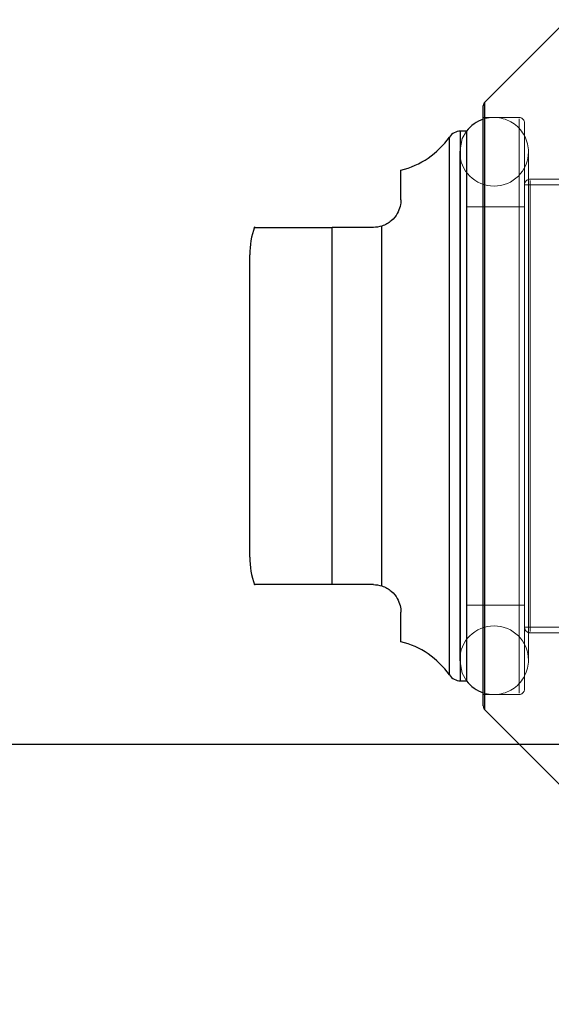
# Model space of a CAD drawing. Header units: inches. Extents: x 0.2 to 10.8, y 0.2 to 8.2.
# Tile 134 of 146: x 5.9105 to 5.9613, y 5.3339 to 5.4279. Entities that reach past the tile are written whole.
import ezdxf

# ---------------------------------------------------------------- set-up
doc = ezdxf.new("R2010")
doc.units = ezdxf.units.IN
doc.header["$MEASUREMENT"] = 0
doc.linetypes.add('HIDDEN', pattern=[0.07500000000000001, 0.05, -0.025])
doc.layers.add('DIMENSIONS', color=140, linetype='Continuous')
doc.styles.add('SLDTEXTSTYLE0', font='TXT', dxfattribs={"width": 0.7})
doc.dimstyles.new('SLDDIMSTYLE0', dxfattribs={"dimtxt": 0.0849609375, "dimasz": 0.13, "dimexe": 0, "dimexo": 0.0625, "dimgap": 0.021240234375, "dimtad": 0, "dimtih": 1, "dimtoh": 1, "dimlfac": 15, "dimrnd": 1e-09, "dimzin": 12, "dimdsep": 46, "dimtxsty": 'SLDTEXTSTYLE0', "dimsah": 1, "dimcen": 0.09, "dimadec": 0, "dimazin": 3, "dimtfac": 1, "dimtofl": 0, "dimtmove": 0, "dimatfit": 3, "dimfxl": 0, "dimfrac": 2, "dimtolj": 1, "dimtzin": 12, "dimarcsym": 0})
doc.dimstyles.new('SLDDIMSTYLE3', dxfattribs={"dimtxt": 0.0849609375, "dimasz": 0.13, "dimexe": 0, "dimexo": 0.0625, "dimgap": 0.021240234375, "dimtad": 0, "dimtih": 1, "dimtoh": 1, "dimdec": 4, "dimlfac": 15, "dimzin": 12, "dimdsep": 46, "dimtxsty": 'SLDTEXTSTYLE0', "dimsah": 1, "dimcen": 0.09, "dimadec": 0, "dimazin": 3, "dimtfac": 1, "dimtdec": 0, "dimtofl": 0, "dimtmove": 0, "dimatfit": 3, "dimfxl": 0, "dimfrac": 2, "dimtolj": 1, "dimtzin": 12, "dimarcsym": 0})

# ---------------------------------------------------------------- blocks, each defined once
blk = doc.blocks.new('_D_15')
at = {"layer": 'DIMENSIONS'}
blk.add_line((6.70151642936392, 5.889576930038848), (5.936236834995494, 5.889576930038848), dxfattribs=at)
for radius, start, end in [(0.754659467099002, 161.2396040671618, 180), (0.7546594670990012, 205.0000000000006, 223.7603959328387)]:
    blk.add_arc((6.815896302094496, 5.889576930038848), radius, start, end, dxfattribs=at)
for points in [[(6.061236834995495, 5.889576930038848), (6.092238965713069, 6.01740051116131), (6.0523843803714, 6.020808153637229)], [(6.131942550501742, 5.570644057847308), (6.179380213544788, 5.447966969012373), (6.214060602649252, 5.467898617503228)]]:
    blk.add_solid(points, dxfattribs=at)
at = {"layer": 'DIMENSIONS', "insert": (5.976598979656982, 5.774272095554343), "char_height": 0.08333333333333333, "attachment_point": 1, "style": 'SLDTEXTSTYLE0'}
blk.add_mtext('25°', dxfattribs=at)
blk = doc.blocks.new('_D_16')
at = {"layer": 'DIMENSIONS'}
for p, q in [((5.997191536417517, 5.35869554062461), (5.563346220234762, 5.358695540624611)), ((5.688346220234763, 5.358695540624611), (5.688346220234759, 4.423392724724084)), ((5.526772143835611, 4.269341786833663), (5.498242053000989, 4.269341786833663)), ((5.498242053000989, 4.269341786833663), (5.498242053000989, 4.13431092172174)), ((5.849920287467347, 4.269341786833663), (5.87845037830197, 4.269341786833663)), ((5.87845037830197, 4.269341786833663), (5.87845037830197, 4.13431092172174)), ((5.498242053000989, 4.13431092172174), (5.526772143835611, 4.13431092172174)), ((5.87845037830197, 4.13431092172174), (5.849920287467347, 4.13431092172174)), ((5.688346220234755, 3.326428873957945), (5.688346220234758, 4.115290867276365)), ((5.997191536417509, 3.326428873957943), (5.563346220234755, 3.326428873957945))]:
    blk.add_line(p, q, dxfattribs=at)
for points in [[(5.688346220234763, 5.358695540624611), (5.668346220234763, 5.228695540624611), (5.708346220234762, 5.228695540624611)], [(5.688346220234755, 3.326428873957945), (5.708346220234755, 3.456428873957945), (5.668346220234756, 3.456428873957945)]]:
    blk.add_solid(points, dxfattribs=at)
at = {"layer": 'DIMENSIONS', "char_height": 0.08333333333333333, "attachment_point": 1, "style": 'SLDTEXTSTYLE0'}
for s, insert in [('30.48', (5.52677213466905, 4.395784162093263)), ('774.3', (5.526772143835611, 4.241733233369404))]:
    blk.add_mtext(s, dxfattribs=dict(at, insert=insert))
blk = doc.blocks.new('_D_17')
at = {"layer": 'DIMENSIONS'}
for p, q in [((5.97272486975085, 5.450895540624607), (5.251643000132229, 5.450895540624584)), ((5.37664300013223, 5.450895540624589), (5.376643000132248, 4.913216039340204)), ((5.215068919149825, 4.783084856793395), (5.186538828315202, 4.783084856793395)), ((5.186538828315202, 4.783084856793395), (5.186538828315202, 4.648053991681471)), ((5.538217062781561, 4.783084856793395), (5.566747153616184, 4.783084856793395)), ((5.566747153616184, 4.783084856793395), (5.566747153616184, 4.648053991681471)), ((5.186538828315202, 4.648053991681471), (5.215068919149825, 4.648053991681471)), ((5.566747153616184, 4.648053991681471), (5.538217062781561, 4.648053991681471)), ((5.376643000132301, 3.234162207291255), (5.37664300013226, 4.494003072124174)), ((5.972724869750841, 3.234162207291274), (5.2516430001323, 3.234162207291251))]:
    blk.add_line(p, q, dxfattribs=at)
for points in [[(5.37664300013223, 5.450895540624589), (5.356643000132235, 5.320895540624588), (5.396643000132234, 5.32089554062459)], [(5.376643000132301, 3.234162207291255), (5.396643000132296, 3.364162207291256), (5.356643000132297, 3.364162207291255)]]:
    blk.add_solid(points, dxfattribs=at)
at = {"layer": 'DIMENSIONS', "char_height": 0.08333333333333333, "attachment_point": 1, "style": 'SLDTEXTSTYLE0'}
for s, insert in [('33.25', (5.215068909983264, 4.909527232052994)), ('844.6', (5.215068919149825, 4.755476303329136)), ('OPENING', (5.114605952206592, 4.601425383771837))]:
    blk.add_mtext(s, dxfattribs=dict(at, insert=insert))

msp = doc.modelspace()

# ---------------------------------------------------------------- linework, layer by layer
at = {"color": 7, "linetype": 'Continuous', "lineweight": 25}
for p, q in [((5.962691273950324, 5.427765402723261), (5.954971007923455, 5.420045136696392)), ((5.954971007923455, 5.391019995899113), (5.954971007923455, 5.420045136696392)), ((5.954817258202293, 5.391019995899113), (5.954817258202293, 5.41967395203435)), ((5.953218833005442, 5.417266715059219), (5.952650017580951, 5.417266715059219)), ((5.952650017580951, 5.391019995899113), (5.952650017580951, 5.417266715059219)), ((5.953242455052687, 5.391019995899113), (5.953242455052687, 5.417266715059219)), ((5.951573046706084, 5.391019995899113), (5.951573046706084, 5.416704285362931)), ((5.946943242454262, 5.410705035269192), (5.946943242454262, 5.413545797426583)), ((5.940381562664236, 5.373959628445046), (5.940381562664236, 5.408080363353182)), ((5.94431857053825, 5.408080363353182), (5.940381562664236, 5.408080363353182)), ((5.945111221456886, 5.373837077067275), (5.945111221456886, 5.408202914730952)), ((5.932507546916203, 5.391019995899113), (5.932507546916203, 5.405455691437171)), ((5.932507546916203, 5.376584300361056), (5.932507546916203, 5.391019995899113)), ((5.951573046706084, 5.365335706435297), (5.951573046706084, 5.391019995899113)), ((5.952650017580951, 5.364773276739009), (5.952650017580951, 5.391019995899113)), ((5.953242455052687, 5.364773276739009), (5.953242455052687, 5.391019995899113)), ((5.954817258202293, 5.362366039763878), (5.954817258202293, 5.391019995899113)), ((5.954971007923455, 5.361994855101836), (5.954971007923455, 5.391019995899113)), ((5.94431857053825, 5.373959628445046), (5.940381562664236, 5.373959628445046)), ((5.94694324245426, 5.368494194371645), (5.94694324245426, 5.371334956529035)), ((5.952650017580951, 5.364773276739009), (5.953218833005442, 5.364773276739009)), ((5.954971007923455, 5.361994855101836), (5.962691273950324, 5.354274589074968))]:
    msp.add_line(p, q, dxfattribs=at)
at = {"color": 7, "linetype": 'HIDDEN', "lineweight": 18}
for p, q in [((5.954971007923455, 5.420045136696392), (5.954971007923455, 5.361994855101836)), ((5.954971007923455, 5.362024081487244), (5.954971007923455, 5.420015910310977)), ((5.958229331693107, 5.418579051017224), (5.954817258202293, 5.418579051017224)), ((5.958229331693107, 5.363578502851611), (5.958229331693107, 5.418461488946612)), ((5.958229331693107, 5.363578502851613), (5.958229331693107, 5.418461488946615)), ((5.958754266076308, 5.391019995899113), (5.958754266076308, 5.418054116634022)), ((5.952650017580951, 5.417266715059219), (5.952650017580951, 5.364773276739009)), ((5.952650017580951, 5.364803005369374), (5.952650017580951, 5.417236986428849)), ((5.953242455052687, 5.417266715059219), (5.953218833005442, 5.417266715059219)), ((5.951573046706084, 5.416704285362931), (5.951573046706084, 5.365335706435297)), ((5.951573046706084, 5.365364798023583), (5.951573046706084, 5.41667519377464)), ((5.95256266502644, 5.415298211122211), (5.95256266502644, 5.366741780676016)), ((5.959124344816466, 5.366741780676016), (5.959124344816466, 5.415298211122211)), ((5.98683825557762, 5.4126735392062), (5.959279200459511, 5.4126735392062)), ((5.959279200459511, 5.369485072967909), (5.959279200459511, 5.412554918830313)), ((5.959279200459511, 5.369485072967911), (5.959279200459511, 5.412554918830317)), ((5.995237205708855, 5.412148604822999), (5.958754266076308, 5.412148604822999)), ((5.958754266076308, 5.41004886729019), (5.953242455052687, 5.41004886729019)), ((5.940381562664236, 5.40808036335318), (5.940381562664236, 5.373959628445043)), ((5.940381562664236, 5.373959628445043), (5.940381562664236, 5.40808036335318)), ((5.940381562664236, 5.408080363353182), (5.940381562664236, 5.373959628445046)), ((5.945111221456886, 5.373837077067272), (5.945111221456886, 5.408202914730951)), ((5.945111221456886, 5.408202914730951), (5.945111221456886, 5.373837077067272)), ((5.945111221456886, 5.408202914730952), (5.945111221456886, 5.373837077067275)), ((5.958754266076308, 5.363985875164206), (5.958754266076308, 5.391019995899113)), ((5.953242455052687, 5.371991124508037), (5.958754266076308, 5.371991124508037)), ((5.958754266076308, 5.36989138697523), (5.995237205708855, 5.36989138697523)), ((5.959279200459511, 5.369366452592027), (5.98683825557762, 5.369366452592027)), ((5.953218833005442, 5.364773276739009), (5.953242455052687, 5.364773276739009)), ((5.954817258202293, 5.363460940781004), (5.958229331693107, 5.363460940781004))]:
    msp.add_line(p, q, dxfattribs=at)
at = {"color": 7, "linetype": 'HIDDEN', "lineweight": 18, "flags": 128}
for points in [[(5.953218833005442, 5.417266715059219), (5.952812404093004, 5.416553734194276), (5.95256266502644, 5.415298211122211)], [(5.95256266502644, 5.366741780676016), (5.952812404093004, 5.365486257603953), (5.953218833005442, 5.364773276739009)]]:
    msp.add_lwpolyline(points, dxfattribs=at)
at = {"color": 7, "linetype": 'Continuous', "lineweight": 25}
for centre, radius, start, end in [((5.955342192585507, 5.419673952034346), 0.0005249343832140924, 135.0000000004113, 179.9999999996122), ((5.955843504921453, 5.415298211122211), 0.003280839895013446, 108.2280527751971, 143.1301023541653), ((5.952650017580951, 5.415954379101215), 0.001312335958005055, 90, 145.150095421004), ((5.945111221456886, 5.421203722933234), 0.007874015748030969, 283.4541205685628, 325.1500954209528), ((5.940381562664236, 5.405455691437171), 0.007874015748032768, 160.2500112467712, 180), ((5.940381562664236, 5.376584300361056), 0.007874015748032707, 180, 199.608119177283), ((5.945111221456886, 5.360836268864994), 0.007874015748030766, 34.84990457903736, 76.54587943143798), ((5.952650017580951, 5.366085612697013), 0.001312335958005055, 214.8499045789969, 270.0000000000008), ((5.955843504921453, 5.366741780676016), 0.003280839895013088, 216.8698976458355, 251.7719472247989), ((5.955342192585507, 5.362366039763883), 0.0005249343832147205, 180.0000000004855, 224.9999999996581)]:
    msp.add_arc(centre, radius, start, end, dxfattribs=at)
at = {"color": 7, "linetype": 'HIDDEN', "lineweight": 18}
for centre, radius, start, end in [((5.955843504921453, 5.415298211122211), 0.003280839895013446, 0, 108.2280527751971), ((5.958229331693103, 5.418054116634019), 0.000524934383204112, 2.908299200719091e-10, 89.99999999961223), ((5.955843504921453, 5.415298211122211), 0.003280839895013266, 180, 0), ((5.959279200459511, 5.412148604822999), 0.0005249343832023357, 90, 180), ((5.955843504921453, 5.366741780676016), 0.003280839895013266, 0, 180), ((5.959279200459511, 5.36989138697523), 0.0005249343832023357, 180, 270.0000000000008), ((5.955843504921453, 5.366741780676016), 0.003280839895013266, 251.7719472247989, 0), ((5.958229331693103, 5.363985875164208), 0.000524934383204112, 270.0000000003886, 359.99999999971)]:
    msp.add_arc(centre, radius, start, end, dxfattribs=at)
at = {"color": 7, "linetype": 'Continuous', "lineweight": 25}
for points, knots in [([(5.946943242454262, 5.410705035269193), (5.946943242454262, 5.410511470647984), (5.946922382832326, 5.410305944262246), (5.946817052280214, 5.409870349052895), (5.946731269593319, 5.40963675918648), (5.94646212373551, 5.409166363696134), (5.946275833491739, 5.408926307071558), (5.945782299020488, 5.408502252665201), (5.945471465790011, 5.40831703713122), (5.945111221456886, 5.408202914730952)], [0, 0, 0, 0, 0.25, 0.25, 0.5, 0.5, 0.75, 0.75, 1, 1, 1, 1]), ([(5.933032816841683, 5.408080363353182), (5.933018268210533, 5.408080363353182), (5.932983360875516, 5.408080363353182), (5.933441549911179, 5.408080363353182), (5.934495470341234, 5.408080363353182), (5.936228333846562, 5.408080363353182), (5.938175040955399, 5.408080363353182), (5.939694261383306, 5.408080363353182), (5.940381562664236, 5.408080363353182)], [0, 0, 0, 0, 0.1596258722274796, 0.3829991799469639, 0.6077260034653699, 0.7457164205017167, 0.8849611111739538, 1, 1, 1, 1]), ([(5.940381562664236, 5.373959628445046), (5.939742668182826, 5.373959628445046), (5.938467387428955, 5.373959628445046), (5.936623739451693, 5.373959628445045), (5.934817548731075, 5.373959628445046), (5.933461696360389, 5.373959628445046), (5.93296374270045, 5.373959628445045), (5.9330159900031, 5.373959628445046), (5.933032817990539, 5.373959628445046)], [0, 0, 0, 0, 0.1069754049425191, 0.2135308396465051, 0.356616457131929, 0.5735303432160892, 0.8626412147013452, 1, 1, 1, 1]), ([(5.945111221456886, 5.373837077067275), (5.945471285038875, 5.373723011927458), (5.945779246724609, 5.373539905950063), (5.946274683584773, 5.373115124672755), (5.946461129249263, 5.372874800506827), (5.946729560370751, 5.37240677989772), (5.946815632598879, 5.372174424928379), (5.946922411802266, 5.371735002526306), (5.94694324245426, 5.371528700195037), (5.94694324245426, 5.371334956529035)], [0, 0, 0, 0, 0.25, 0.25, 0.5, 0.5, 0.75, 0.75, 1, 1, 1, 1])]:
    msp.add_open_spline(points, degree=3, knots=knots, dxfattribs=at)
for points in [[(5.945111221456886, 5.408202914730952), (5.944864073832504, 5.40812462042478), (5.94459490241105, 5.408080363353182), (5.94431857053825, 5.408080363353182)], [(5.94431857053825, 5.373959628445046), (5.944595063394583, 5.373959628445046), (5.944863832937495, 5.373915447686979), (5.945111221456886, 5.373837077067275)]]:
    msp.add_open_spline(points, degree=3, dxfattribs=at)

# ---------------------------------------------------------------- dimensions: what is measured, and where the dimension line sits
at = {"layer": 'DIMENSIONS'}
dim = msp.add_angular_dim_2l(base=(6.071327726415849, 6.012575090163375), line1=((6.751516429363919, 5.889576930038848), (6.815896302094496, 5.889576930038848)), line2=((6.039775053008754, 5.527665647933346), (6.815896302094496, 5.889576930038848)), dimstyle='SLDDIMSTYLE3', dxfattribs=at)
dim.commit()
dim.dimension.update_dxf_attribs({"geometry": '_D_15', "text_midpoint": (6.077370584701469, 5.734365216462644), "dimtype": 162})
dim = msp.add_linear_dim(base=(5.376643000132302, 3.234162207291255), p1=(6.02272486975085, 5.45089554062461), p2=(6.022724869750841, 3.234162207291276), angle=90.0000000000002, text='<>\\POPENING', dimstyle='SLDDIMSTYLE0', dxfattribs=at)
dim.commit()
dim.dimension.update_dxf_attribs({"geometry": '_D_17', "text_midpoint": (5.376643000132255, 4.703609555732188), "dimtype": 160})
dim = msp.add_linear_dim(base=(5.688346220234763, 5.358695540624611), p1=(6.047191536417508, 3.326428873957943), p2=(6.047191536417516, 5.35869554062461), angle=90.0000000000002, dimstyle='SLDDIMSTYLE0', dxfattribs=at)
dim.commit()
dim.dimension.update_dxf_attribs({"geometry": '_D_16', "text_midpoint": (5.688346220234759, 4.269341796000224), "dimtype": 160})

doc.saveas('drawing.dxf')
